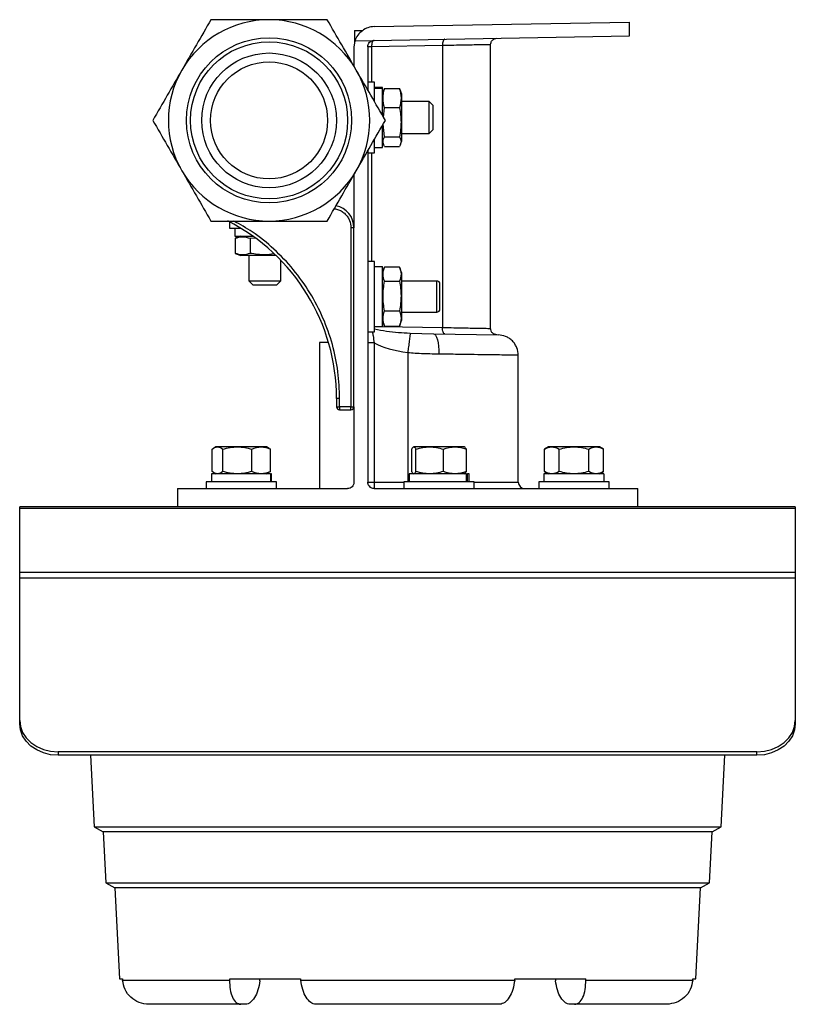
# Model space of a CAD drawing. Header units: millimetres. Extents: x -463 to 677, y -55 to 704.
# Tile 7 of 10: x 49 to 242, y 460 to 704. Entities that reach past the tile are written whole.
import ezdxf

# ---------------------------------------------------------------- set-up
doc = ezdxf.new("R2010")
doc.units = ezdxf.units.MM

msp = doc.modelspace()

# ---------------------------------------------------------------- linework, layer by layer
at = {"color": 7, "linetype": 'Continuous', "lineweight": 25}
for p, q in [((137.0225, 702.4106), (200.4106, 703.5171)), ((200.4106, 700.0881), (200.4106, 703.5171)), ((132.1963, 701.4283), (132.1963, 698.3755)), ((132.1963, 701.4283), (134.1076, 701.4283)), ((132.2791, 698.8988), (200.4106, 700.0881)), ((132.2791, 698.8988), (132.0312, 697.3314)), ((132.0312, 697.3314), (132.0312, 692.6187)), ((135.4602, 697.3943), (135.4602, 686.6795)), ((136.3835, 697.3943), (135.4602, 697.3943)), ((153.9739, 697.7014), (136.3835, 697.3943)), ((153.9739, 697.7014), (153.9739, 627.6903)), ((165.9402, 627.4154), (165.9402, 697.9764)), ((137.1112, 688.5745), (135.4602, 688.5745)), ((137.1112, 683.9739), (137.1112, 688.5745)), ((139.0924, 687.2791), (137.1112, 687.2791)), ((139.0924, 687.2472), (137.1112, 687.2472)), ((139.0924, 687.2472), (139.0924, 687.2791)), ((139.0924, 687.0901), (139.0924, 687.2472)), ((137.1112, 687.0901), (139.0924, 687.0901)), ((139.0924, 680.4026), (139.0924, 687.0901)), ((139.3767, 686.5547), (139.0924, 685.7735)), ((139.6004, 687.0357), (139.4513, 686.5454)), ((139.6004, 687.0357), (143.3469, 687.0357)), ((143.4908, 686.5456), (143.3469, 687.0357)), ((143.8549, 685.7735), (143.5706, 686.5547)), ((143.8549, 685.7735), (143.8549, 674.2253)), ((139.3733, 679.9019), (139.6004, 682.2298)), ((143.3469, 682.2298), (139.6004, 682.2298)), ((150.7134, 683.7869), (143.8549, 683.7869)), ((151.6634, 682.8369), (150.7134, 683.7869)), ((150.7134, 679.8369), (150.7134, 683.7869)), ((151.6634, 676.8369), (151.6634, 682.8369)), ((150.7134, 675.8869), (150.7134, 679.8369)), ((139.0924, 672.3947), (139.0924, 677.844)), ((139.6004, 675.031), (139.2803, 678.1977)), ((139.6004, 675.031), (143.3469, 675.031)), ((143.8549, 675.8869), (150.7134, 675.8869)), ((150.7134, 675.8869), (151.6634, 676.8369)), ((137.1112, 671.0993), (137.1112, 674.3586)), ((139.0924, 673.9003), (139.3767, 673.1191)), ((139.6004, 672.6381), (143.3469, 672.6381)), ((143.5706, 673.1191), (143.8549, 673.9003)), ((143.8549, 674.2253), (143.8549, 673.9003)), ((135.4602, 671.5812), (135.4602, 589.2899)), ((135.4602, 671.0993), (137.1112, 671.0993)), ((137.1112, 672.3947), (139.0924, 672.3947)), ((132.0312, 665.642), (132.0312, 652.4624)), ((101.1493, 653.9281), (101.1493, 652.3354)), ((101.1493, 652.3354), (103.9648, 652.3354)), ((102.4447, 652.3354), (102.4447, 650.3542)), ((131.2692, 652.4624), (131.2692, 608.0124)), ((132.0312, 652.4624), (131.2692, 652.4624)), ((132.0312, 608.0124), (132.0312, 652.4624)), ((102.4447, 650.3542), (106.9641, 650.3542)), ((103.9502, 650.3542), (102.5545, 649.8462)), ((102.5545, 649.8462), (102.5545, 646.0997)), ((106.2207, 649.8462), (107.4889, 649.972)), ((106.2207, 649.8462), (106.2207, 646.0997)), ((102.5545, 646.0997), (103.9502, 645.5917)), ((104.7456, 645.5917), (103.9502, 645.5917)), ((112.6739, 645.5917), (104.7456, 645.5917)), ((105.9369, 645.5917), (105.9369, 639.243)), ((113.8369, 639.243), (113.8369, 644.4251)), ((137.1112, 644.1135), (135.4602, 644.1135)), ((137.1112, 626.6383), (137.1112, 644.1135)), ((137.1112, 642.8016), (139.0924, 642.8016)), ((139.0924, 627.9337), (139.0924, 642.8016)), ((139.6009, 642.7096), (139.0924, 641.3126)), ((143.3469, 642.707), (139.6004, 642.707)), ((143.8549, 641.3126), (143.3464, 642.7096)), ((143.8549, 641.3126), (143.8549, 635.4865)), ((105.9369, 639.243), (106.8869, 638.293)), ((105.9369, 639.243), (107.699, 639.243)), ((106.8869, 638.293), (112.8869, 638.293)), ((107.699, 639.243), (113.8369, 639.243)), ((112.8869, 638.293), (113.8369, 639.243)), ((139.6004, 639.1597), (143.3469, 639.1597)), ((152.5798, 639.2342), (143.8549, 639.2342)), ((143.8549, 635.4865), (143.8549, 629.4393)), ((139.6004, 631.8286), (143.3469, 631.8286)), ((143.8549, 631.5177), (152.5798, 631.5177)), ((139.0924, 629.4393), (139.6009, 628.0423)), ((143.3464, 628.0423), (143.8549, 629.4393)), ((135.4602, 626.6383), (137.1112, 626.6383)), ((137.1112, 627.9337), (139.0924, 627.9337)), ((139.6004, 628.0449), (143.3469, 628.0449)), ((145.9928, 626.3145), (151.7444, 626.1531)), ((151.7444, 626.1531), (167.8069, 625.8727)), ((123.4587, 623.9583), (123.4587, 587.7024)), ((125.7187, 623.9583), (123.4587, 623.9583)), ((137.02, 623.8577), (135.4602, 623.8577)), ((137.02, 623.8577), (137.02, 589.2899)), ((172.7982, 589.2899), (172.7982, 620.7935)), ((127.7132, 610.0444), (127.7132, 608.0124)), ((128.4752, 610.0444), (127.7132, 610.0444)), ((128.4752, 608.0124), (128.4752, 610.0444)), ((127.7132, 608.0124), (128.4752, 608.0124)), ((131.2692, 608.0124), (128.4752, 608.0124)), ((128.4752, 608.0124), (128.4752, 607.2504)), ((128.4752, 607.2504), (131.2692, 607.2504)), ((131.2692, 608.0124), (132.0312, 608.0124)), ((131.2692, 607.2504), (131.2692, 608.0124)), ((132.0312, 608.0124), (132.0312, 589.2899)), ((96.8516, 591.9211), (96.8516, 597.479)), ((97.7749, 598.0656), (97.2428, 597.7584)), ((110.4076, 598.0656), (97.7749, 598.0656)), ((99.4646, 591.9211), (99.4646, 597.479)), ((106.7042, 591.9211), (106.7042, 597.479)), ((110.9396, 597.7584), (110.4076, 598.0656)), ((111.3308, 597.479), (110.8892, 597.671)), ((111.3308, 591.9211), (111.3308, 597.479)), ((146.3554, 591.9211), (146.3554, 597.479)), ((146.8477, 598.0656), (146.7046, 597.983)), ((159.0292, 598.0656), (146.8477, 598.0656)), ((147.4029, 591.9211), (147.4029, 597.479)), ((154.2115, 591.9211), (154.2115, 597.479)), ((159.4804, 598.0656), (159.0292, 598.0656)), ((159.6234, 597.983), (159.4804, 598.0656)), ((159.9726, 597.479), (159.579, 597.906)), ((159.9726, 591.9211), (159.9726, 597.479)), ((180.3249, 598.0656), (179.2893, 597.4677)), ((179.3089, 591.9211), (179.3089, 597.479)), ((192.9576, 598.0656), (180.3249, 598.0656)), ((182.975, 591.9211), (182.975, 597.479)), ((190.3074, 591.9211), (190.3074, 597.479)), ((193.9931, 597.4677), (192.9576, 598.0656)), ((193.9736, 591.9211), (193.9736, 597.479)), ((110.8892, 591.7298), (111.3308, 591.9211)), ((159.579, 591.4957), (159.9726, 591.9211)), ((179.2893, 591.9324), (180.3249, 591.3346)), ((192.9576, 591.3346), (193.9931, 591.9324)), ((95.3536, 589.3534), (95.3536, 587.7024)), ((112.8288, 589.3534), (95.3536, 589.3534)), ((96.649, 591.3346), (96.649, 589.3534)), ((111.3444, 591.3346), (96.649, 591.3346)), ((97.2424, 591.6419), (97.7749, 591.3346)), ((110.4076, 591.3346), (110.94, 591.6419)), ((111.3444, 591.3346), (111.3444, 589.3534)), ((111.3444, 591.3346), (111.5015, 591.3346)), ((111.5015, 589.3534), (111.5015, 591.3346)), ((111.5334, 591.3346), (111.5015, 591.3346)), ((111.5334, 589.3534), (111.5334, 591.3346)), ((112.8288, 587.7024), (112.8288, 589.3534)), ((144.4264, 589.3534), (144.4264, 587.7024)), ((161.2775, 589.3534), (144.4264, 589.3534)), ((145.7218, 591.3346), (145.7218, 589.3534)), ((159.8755, 591.3346), (145.7218, 591.3346)), ((146.7039, 591.4176), (146.8477, 591.3346)), ((159.4804, 591.3346), (159.6241, 591.4176)), ((159.8755, 591.3346), (159.8755, 589.3534)), ((159.8755, 591.3346), (160.2431, 591.3346)), ((160.2431, 589.3534), (160.2431, 591.3346)), ((160.6062, 591.3346), (160.2431, 591.3346)), ((160.6062, 589.3534), (160.6062, 591.3346)), ((161.9016, 589.3534), (161.2775, 589.3534)), ((161.9016, 587.7024), (161.9016, 589.3534)), ((177.9036, 589.3534), (177.9036, 587.7024)), ((195.3788, 589.3534), (177.9036, 589.3534)), ((179.199, 591.3346), (179.199, 589.3534)), ((194.0669, 591.3346), (179.199, 591.3346)), ((194.0669, 591.3346), (194.0669, 589.3534)), ((195.3788, 587.7024), (195.3788, 589.3534)), ((88.2162, 587.7024), (88.2162, 583.1304)), ((88.2162, 587.7024), (130.4437, 587.7024)), ((135.4602, 589.2899), (137.02, 589.2899)), ((137.0477, 587.7024), (202.5162, 587.7024)), ((202.5162, 583.1304), (202.5162, 587.7024)), ((241.5814, 583.1304), (49.0494, 583.1304)), ((49.0494, 582.7496), (49.0494, 583.1304)), ((241.5814, 582.7496), (49.0494, 582.7496)), ((49.0494, 566.9515), (49.0494, 582.7496)), ((241.5814, 583.1304), (241.5814, 582.7496)), ((241.5814, 582.7496), (241.5814, 566.9515)), ((49.0494, 566.9515), (241.5814, 566.9515)), ((49.0494, 565.4303), (49.0494, 566.9515)), ((49.0494, 530.1265), (49.0494, 565.4303)), ((241.5814, 565.4303), (49.0494, 565.4303)), ((241.5814, 566.9515), (241.5814, 565.4303)), ((241.5814, 565.4303), (241.5814, 530.1265)), ((49.0494, 529.2524), (49.0494, 530.1265)), ((241.5814, 530.1265), (241.5814, 529.2524)), ((232.0564, 522.3241), (58.5744, 522.3241)), ((58.5744, 522.3241), (58.5744, 521.4499)), ((232.0564, 521.4499), (58.5744, 521.4499)), ((66.6438, 521.4499), (67.5738, 503.7034)), ((223.1586, 503.7034), (224.0887, 521.4499)), ((232.0564, 521.4499), (232.0564, 522.3241)), ((67.5738, 503.7034), (69.8002, 502.4181)), ((67.5738, 503.7034), (145.3662, 503.7034)), ((145.3662, 502.4181), (69.8002, 502.4181)), ((69.8012, 502.4181), (70.4641, 489.7691)), ((145.3662, 503.7034), (223.1586, 503.7034)), ((220.9322, 502.4181), (145.3662, 502.4181)), ((220.2683, 489.7691), (220.9312, 502.4181)), ((220.9322, 502.4181), (223.1586, 503.7034)), ((70.4641, 489.7691), (72.6643, 488.4989)), ((70.4641, 489.7691), (145.3662, 489.7691)), ((145.3662, 489.7691), (220.2683, 489.7691)), ((218.0681, 488.4989), (220.2683, 489.7691)), ((145.3662, 488.4989), (72.6643, 488.4989)), ((72.6714, 488.4989), (73.8528, 465.9564)), ((218.0681, 488.4989), (145.3662, 488.4989)), ((216.8796, 465.9564), (218.061, 488.4989)), ((73.8528, 465.9564), (74.5782, 465.9564)), ((74.6, 465.624), (101.1591, 465.624)), ((101.1734, 465.9564), (118.771, 465.9564)), ((118.8071, 465.624), (171.9253, 465.624)), ((171.9614, 465.9564), (189.559, 465.9564)), ((189.5733, 465.624), (216.1324, 465.624)), ((216.1542, 465.9564), (216.8796, 465.9564)), ((103.9525, 459.6064), (81.0987, 459.6064)), ((105.0531, 459.6064), (103.9525, 459.6064)), ((168.22, 459.6064), (122.5124, 459.6064)), ((186.7799, 459.6064), (185.6793, 459.6064)), ((209.6337, 459.6064), (186.7799, 459.6064))]:
    msp.add_line(p, q, dxfattribs=at)
at = {"color": 8, "linetype": 'Continuous', "lineweight": 25}
for p, q in [((136.3835, 697.3943), (136.3835, 688.5745)), ((136.3835, 671.0993), (136.3835, 644.1135)), ((152.5798, 631.5177), (152.5798, 639.2342)), ((139.0924, 627.9501), (153.9739, 627.6903)), ((145.3662, 621.4349), (145.3662, 589.3534)), ((137.02, 589.2899), (144.4264, 589.2899)), ((161.9016, 589.2899), (172.7982, 589.2899))]:
    msp.add_line(p, q, dxfattribs=at)
at = {"color": 7, "linetype": 'Continuous', "lineweight": 25, "flags": 128}
for points in [[(137.02, 698.9816), (136.8916, 698.9491), (136.7691, 698.8574), (136.6572, 698.7101), (136.5602, 698.5126), (136.4818, 698.2726), (136.4249, 697.9991), (136.3917, 697.7026), (136.3835, 697.3943)], [(154.6104, 699.2886), (154.482, 699.2562), (154.3595, 699.1645), (154.2476, 699.0171), (154.1506, 698.8196), (154.0722, 698.5796), (154.0153, 698.3061), (153.9821, 698.0096), (153.9739, 697.7014)], [(151.7444, 626.1531), (152.0206, 626.0513), (152.2829, 625.7593), (152.5212, 625.2885), (152.7265, 624.6567), (152.8909, 623.888), (153.0081, 623.0119), (153.0737, 622.0617), (153.0851, 621.0739)], [(154.6104, 626.1031), (154.482, 626.1356), (154.3595, 626.2272), (154.2476, 626.3746), (154.1506, 626.5721), (154.0722, 626.8121), (154.0153, 627.0856), (153.9821, 627.3821), (153.9739, 627.6903)], [(49.0494, 530.1265), (49.2324, 528.6043), (49.7745, 527.1406), (50.6547, 525.7917), (51.8392, 524.6094), (53.2826, 523.639), (54.9293, 522.918), (56.7162, 522.474), (58.5744, 522.3241)], [(58.5744, 521.4499), (56.7162, 521.5999), (54.9293, 522.0439), (53.2826, 522.7649), (51.8392, 523.7352), (50.6547, 524.9176), (49.7745, 526.2665), (49.2324, 527.7302), (49.0494, 529.2524)], [(232.0564, 522.3241), (233.9146, 522.474), (235.7015, 522.918), (237.3482, 523.639), (238.7916, 524.6094), (239.9762, 525.7917), (240.8564, 527.1406), (241.3984, 528.6043), (241.5814, 530.1265)], [(241.5814, 529.2524), (241.3984, 527.7302), (240.8564, 526.2665), (239.9762, 524.9176), (238.7916, 523.7352), (237.3482, 522.7649), (235.7015, 522.0439), (233.9146, 521.5999), (232.0564, 521.4499)], [(108.6598, 465.4029), (108.6945, 465.7128), (108.7219, 465.9564)], [(182.0105, 465.9564), (182.0453, 465.6464), (182.0727, 465.4029)]]:
    msp.add_lwpolyline(points, dxfattribs=at)
at = {"color": 7, "linetype": 'Continuous', "lineweight": 25}
for radius in [20.5, 19.5, 16.7301, 14.5301]:
    msp.add_circle((110.9512, 679.1304), radius, dxfattribs=at)
for centre, radius, start, end in [((110.9512, 679.1304), 25, 90, 150), ((110.9512, 679.1304), 25, 30, 90), ((110.9512, 679.1304), 25, 150, 210), ((110.9512, 679.1304), 25, 330, 30), ((110.9512, 679.1304), 25, 210, 270), ((110.9512, 679.1304), 25, 270, 330), ((126.4432, 652.4624), 5.588, 0, 78.639948), ((78.1832, 610.0444), 49.53, 0, 62.964308), ((152.5798, 638.4468), 0.7874, 0, 90), ((152.5798, 632.3051), 0.7874, 270, 0), ((128.4752, 608.0124), 0.762, 180, 270), ((131.2692, 608.0124), 0.762, 270, 0), ((159.7812, 588.8931), 22.7647, 179.001369, 182.998326), ((174.3857, 589.2899), 1.5875, 180, 270)]:
    msp.add_arc(centre, radius, start, end, dxfattribs=at)
for centre, major_axis, ratio, start_param, end_param in [((150.0769, 627.7715), (16.5638, -0.2869), 0.40247389, 3.8113831, 4.43103947), ((145.3662, 1410.7476), (0, 1383.3542), 0.07005491, 2.32261907, 2.32294801), ((208.1518, 1410.7476), (104.9408, 1383.3493), 0.03482728, 2.32526106, 2.32559), ((82.5806, 1410.7476), (-104.9408, 1383.3493), 0.03482728, 2.31997708, 2.32030602), ((208.1518, 1410.7476), (104.9408, 1383.3493), 0.03482728, 3.96287928, 3.96320823), ((82.5806, 1410.7476), (-104.9408, 1383.3493), 0.03482728, 3.9575953, 3.95792425), ((145.3662, 1410.7476), (0, 1383.3542), 0.07005491, 3.96023729, 3.96056624)]:
    msp.add_ellipse(centre, major_axis=major_axis, ratio=ratio, start_param=start_param, end_param=end_param, dxfattribs=at)
for points, knots in [([(96.5175, 704.1304), (95.3215, 702.0589), (92.9246, 697.9074), (90.5103, 693.7256), (89.3006, 691.6304)], [0, 0, 0, 0, 0.49896316, 1, 1, 1, 1]), ([(110.9512, 704.1304), (108.5427, 704.1304), (103.714, 704.1304), (98.9202, 704.1304), (96.5175, 704.1304)], [0, 0, 0, 0, 0.49879082, 1, 1, 1, 1]), ([(125.385, 704.1304), (122.9931, 704.1304), (118.1993, 704.1304), (113.3706, 704.1304), (110.9512, 704.1304)], [0, 0, 0, 0, 0.49896317, 1, 1, 1, 1]), ([(132.6018, 691.6304), (131.3976, 693.7162), (128.9832, 697.898), (126.5863, 702.0496), (125.385, 704.1304)], [0, 0, 0, 0, 0.49879083, 1, 1, 1, 1]), ([(137.0225, 702.4106), (136.5037, 702.356), (135.4559, 702.2456), (134.0666, 701.4553), (132.8992, 700.3596), (132.4839, 699.3813), (132.2791, 698.8988)], [0, 0, 0, 0, 0.24782158, 0.5005551, 0.75366709, 1, 1, 1, 1]), ([(165.9402, 697.9264), (165.961, 698.124), (165.9929, 698.4279), (166.1867, 698.7943), (166.3873, 699.0471), (166.6364, 699.252), (166.9994, 699.4522), (167.3027, 699.4894), (167.5, 699.5136)], [0, 0, 0, 0, 0.23969653, 0.36851454, 0.5, 0.63148546, 0.76030347, 1, 1, 1, 1]), ([(135.4602, 697.3943), (135.4838, 697.6011), (135.5311, 698.0147), (135.8927, 698.5353), (136.4065, 698.9012), (136.8153, 698.9548), (137.02, 698.9816)], [0, 0, 0, 0, 0.24966347, 0.49949445, 0.74939706, 1, 1, 1, 1]), ([(89.3006, 691.6304), (88.0963, 689.5445), (85.682, 685.3627), (83.285, 681.2112), (82.0837, 679.1304)], [0, 0, 0, 0, 0.49879082, 1, 1, 1, 1]), ([(139.8187, 679.1304), (138.6228, 681.2018), (136.2259, 685.3533), (133.8115, 689.5351), (132.6018, 691.6304)], [0, 0, 0, 0, 0.498963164, 1, 1, 1, 1]), ([(139.6004, 682.2298), (139.4238, 683.0165), (139.0641, 684.6181), (139.4196, 686.2204), (139.6004, 687.0357)], [0, 0, 0, 0, 0.491212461, 1, 1, 1, 1]), ([(143.3469, 687.0357), (143.5236, 686.249), (143.8832, 684.6474), (143.5278, 683.0451), (143.3469, 682.2298)], [0, 0, 0, 0, 0.491212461, 1, 1, 1, 1]), ([(143.3469, 682.2298), (143.5236, 681.0514), (143.8832, 678.6524), (143.5278, 676.2522), (143.3469, 675.031)], [0, 0, 0, 0, 0.49121246, 1, 1, 1, 1]), ([(82.0837, 679.1304), (83.2796, 677.0589), (85.6765, 672.9074), (88.0909, 668.7256), (89.3006, 666.6304)], [0, 0, 0, 0, 0.498963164, 1, 1, 1, 1]), ([(132.6018, 666.6304), (133.8061, 668.7162), (136.2205, 672.898), (138.6174, 677.0496), (139.8187, 679.1304)], [0, 0, 0, 0, 0.49879082, 1, 1, 1, 1]), ([(139.6004, 672.6381), (139.4238, 673.0298), (139.0641, 673.8273), (139.4196, 674.6251), (139.6004, 675.031)], [0, 0, 0, 0, 0.49121246, 1, 1, 1, 1]), ([(143.3469, 675.031), (143.5236, 674.6393), (143.8832, 673.8419), (143.5278, 673.044), (143.3469, 672.6381)], [0, 0, 0, 0, 0.49121246, 1, 1, 1, 1]), ([(89.3006, 666.6304), (90.5048, 664.5445), (92.9192, 660.3627), (95.3161, 656.2112), (96.5175, 654.1304)], [0, 0, 0, 0, 0.49879082, 1, 1, 1, 1]), ([(125.385, 654.1304), (126.5809, 656.2018), (128.9778, 660.3533), (131.3922, 664.5351), (132.6018, 666.6304)], [0, 0, 0, 0, 0.498963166, 1, 1, 1, 1]), ([(96.5175, 654.1304), (98.9094, 654.1304), (103.7031, 654.1304), (108.5318, 654.1304), (110.9512, 654.1304)], [0, 0, 0, 0, 0.49896316, 1, 1, 1, 1]), ([(110.9512, 654.1304), (113.3597, 654.1304), (118.1884, 654.1304), (122.9823, 654.1304), (125.385, 654.1304)], [0, 0, 0, 0, 0.49879082, 1, 1, 1, 1]), ([(102.5545, 649.8462), (103.1547, 650.0228), (104.3764, 650.3824), (105.5988, 650.027), (106.2207, 649.8462)], [0, 0, 0, 0, 0.49121246, 1, 1, 1, 1]), ([(106.2207, 646.0997), (105.6206, 645.923), (104.3988, 645.5634), (103.1764, 645.9188), (102.5545, 646.0997)], [0, 0, 0, 0, 0.49121246, 1, 1, 1, 1]), ([(112.129, 645.9583), (111.4034, 645.8602), (109.4345, 645.594), (107.4646, 645.9039), (106.2207, 646.0997)], [0, 0, 0, 0, 0.368557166, 1, 1, 1, 1]), ([(139.6004, 639.1597), (139.4238, 639.7404), (139.0641, 640.9225), (139.4196, 642.1053), (139.6004, 642.707)], [0, 0, 0, 0, 0.49121246, 1, 1, 1, 1]), ([(143.3469, 642.707), (143.5236, 642.1263), (143.8832, 640.9442), (143.5278, 639.7614), (143.3469, 639.1597)], [0, 0, 0, 0, 0.49121246, 1, 1, 1, 1]), ([(139.6004, 631.8286), (139.4238, 633.0287), (139.0641, 635.4718), (139.4196, 637.9161), (139.6004, 639.1597)], [0, 0, 0, 0, 0.491212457, 1, 1, 1, 1]), ([(143.3469, 639.1597), (143.5236, 637.9596), (143.8832, 635.5165), (143.5278, 633.0722), (143.3469, 631.8286)], [0, 0, 0, 0, 0.491212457, 1, 1, 1, 1]), ([(153.3672, 632.3051), (153.3672, 632.3463), (153.3672, 632.41), (153.3672, 632.7924), (153.3672, 633.1893), (153.3672, 633.6779), (153.3672, 634.3936), (153.3672, 635.3759), (153.3672, 636.3585), (153.3672, 637.0741), (153.3672, 637.5628), (153.3672, 637.9596), (153.3672, 638.3419), (153.3672, 638.4056), (153.3672, 638.4468)], [0, 0, 0, 0, 0.11972147, 0.18488862, 0.25000003, 0.31516714, 0.38027853, 0.5, 0.61972147, 0.68488862, 0.75000003, 0.81516714, 0.88027853, 1, 1, 1, 1]), ([(139.6004, 628.0449), (139.4238, 628.6642), (139.0641, 629.9252), (139.4196, 631.1867), (139.6004, 631.8286)], [0, 0, 0, 0, 0.49121246, 1, 1, 1, 1]), ([(143.3469, 631.8286), (143.5236, 631.2092), (143.8832, 629.9483), (143.5278, 628.6867), (143.3469, 628.0449)], [0, 0, 0, 0, 0.49121246, 1, 1, 1, 1]), ([(145.9928, 626.3145), (145.9696, 626.1124), (145.9231, 625.7069), (145.7638, 624.456), (145.5726, 622.984), (145.4329, 621.9398), (145.367, 621.4468)], [0, 0, 0, 0, 0.26284016, 0.5271769, 0.77677152, 1, 1, 1, 1]), ([(167.5, 625.8781), (167.3027, 625.9023), (166.9994, 625.9395), (166.6364, 626.1397), (166.3873, 626.3446), (166.1867, 626.5974), (165.9929, 626.9638), (165.961, 627.2677), (165.9402, 627.4654)], [0, 0, 0, 0, 0.23969653, 0.36851454, 0.5, 0.63148546, 0.76030347, 1, 1, 1, 1]), ([(172.7982, 620.7935), (172.7318, 621.4261), (172.6296, 622.3985), (172.0093, 623.5711), (171.3677, 624.3798), (170.5702, 625.0355), (169.4087, 625.6761), (168.4382, 625.7953), (167.8069, 625.8727)], [0, 0, 0, 0, 0.23969653, 0.36851454, 0.5, 0.63148546, 0.76030347, 1, 1, 1, 1]), ([(145.3662, 621.4349), (145.3662, 621.4371), (145.3663, 621.4411), (145.3668, 621.4451), (145.367, 621.4468)], [0, 0, 0, 0, 0.560004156, 1, 1, 1, 1]), ([(153.0851, 621.0739), (152.3483, 621.0852), (151.0865, 621.1046), (149.1213, 621.1574), (147.2828, 621.2488), (145.9827, 621.3751), (145.3662, 621.4349)], [0, 0, 0, 0, 0.29193936, 0.49996107, 0.76290088, 1, 1, 1, 1]), ([(96.8516, 597.479), (97.2863, 597.7622), (98.1572, 598.3297), (99.0283, 597.7629), (99.4646, 597.479)], [0, 0, 0, 0, 0.49906704, 1, 1, 1, 1]), ([(99.4646, 597.479), (100.6716, 597.7626), (103.0848, 598.3297), (105.498, 597.7625), (106.7042, 597.479)], [0, 0, 0, 0, 0.50014664, 1, 1, 1, 1]), ([(106.7042, 597.479), (107.4738, 597.7622), (109.0159, 598.3297), (110.5582, 597.7629), (111.3308, 597.479)], [0, 0, 0, 0, 0.49906704, 1, 1, 1, 1]), ([(146.3554, 597.479), (146.5296, 597.7622), (146.8788, 598.3297), (147.228, 597.7629), (147.4029, 597.479)], [0, 0, 0, 0, 0.49906704, 1, 1, 1, 1]), ([(147.4029, 597.479), (148.538, 597.7626), (150.8075, 598.3297), (153.0771, 597.7625), (154.2115, 597.479)], [0, 0, 0, 0, 0.50014664, 1, 1, 1, 1]), ([(154.2115, 597.479), (155.1698, 597.7622), (157.0901, 598.3297), (159.0106, 597.7629), (159.9726, 597.479)], [0, 0, 0, 0, 0.49906704, 1, 1, 1, 1]), ([(179.3089, 597.479), (179.9187, 597.7622), (181.1407, 598.3297), (182.3628, 597.7629), (182.975, 597.479)], [0, 0, 0, 0, 0.49906704, 1, 1, 1, 1]), ([(182.975, 597.479), (184.1975, 597.7626), (186.6416, 598.3297), (189.0857, 597.7625), (190.3074, 597.479)], [0, 0, 0, 0, 0.50014664, 1, 1, 1, 1]), ([(190.3074, 597.479), (190.9172, 597.7622), (192.1392, 598.3297), (193.3613, 597.7629), (193.9736, 597.479)], [0, 0, 0, 0, 0.49906704, 1, 1, 1, 1]), ([(99.4646, 591.9211), (99.0299, 591.6379), (98.159, 591.0704), (97.2879, 591.6372), (96.8516, 591.9211)], [0, 0, 0, 0, 0.49906704, 1, 1, 1, 1]), ([(106.7042, 591.9211), (105.498, 591.6376), (103.0848, 591.0704), (100.6716, 591.6375), (99.4646, 591.9211)], [0, 0, 0, 0, 0.49985336, 1, 1, 1, 1]), ([(111.3308, 591.9211), (110.5612, 591.6379), (109.0191, 591.0704), (107.4768, 591.6372), (106.7042, 591.9211)], [0, 0, 0, 0, 0.49906704, 1, 1, 1, 1]), ([(147.4029, 591.9211), (147.2286, 591.6379), (146.8795, 591.0704), (146.5303, 591.6372), (146.3554, 591.9211)], [0, 0, 0, 0, 0.49906704, 1, 1, 1, 1]), ([(154.2115, 591.9211), (153.0771, 591.6376), (150.8075, 591.0704), (148.538, 591.6375), (147.4029, 591.9211)], [0, 0, 0, 0, 0.49985336, 1, 1, 1, 1]), ([(159.9726, 591.9211), (159.0143, 591.6379), (157.094, 591.0704), (155.1735, 591.6372), (154.2115, 591.9211)], [0, 0, 0, 0, 0.49906704, 1, 1, 1, 1]), ([(182.975, 591.9211), (182.3652, 591.6379), (181.1432, 591.0704), (179.9211, 591.6372), (179.3089, 591.9211)], [0, 0, 0, 0, 0.499067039, 1, 1, 1, 1]), ([(190.3074, 591.9211), (189.0857, 591.6376), (186.6416, 591.0704), (184.1975, 591.6375), (182.975, 591.9211)], [0, 0, 0, 0, 0.49985336, 1, 1, 1, 1]), ([(193.9736, 591.9211), (193.3637, 591.6379), (192.1417, 591.0704), (190.9196, 591.6372), (190.3074, 591.9211)], [0, 0, 0, 0, 0.49906704, 1, 1, 1, 1]), ([(132.0312, 589.2899), (132.025, 589.1843), (132.0126, 588.9734), (131.8845, 588.5698), (131.5855, 588.1305), (131.0563, 587.7714), (130.6481, 587.7254), (130.4437, 587.7024)], [0, 0, 0, 0, 0.12538597, 0.25058557, 0.50011693, 0.74977016, 1, 1, 1, 1]), ([(137.0477, 587.7024), (136.8412, 587.7259), (136.4283, 587.7731), (135.9002, 588.1363), (135.6054, 588.5748), (135.478, 588.9755), (135.4661, 589.1852), (135.4602, 589.2899)], [0, 0, 0, 0, 0.24945392, 0.49895963, 0.748467, 0.87443435, 1, 1, 1, 1]), ([(81.0987, 459.6064), (80.2833, 459.6969), (78.6559, 459.8776), (76.5639, 461.2379), (75.0396, 463.2131), (74.7467, 464.8193), (74.6, 465.624)], [0, 0, 0, 0, 0.25050673, 0.49990493, 0.74946445, 1, 1, 1, 1]), ([(101.1591, 465.624), (101.1715, 464.8197), (101.1962, 463.2145), (101.808, 461.2392), (102.7511, 459.879), (103.5514, 459.6974), (103.9525, 459.6064)], [0, 0, 0, 0, 0.25043842, 0.49978132, 0.74928095, 1, 1, 1, 1]), ([(108.6598, 465.4029), (108.5314, 464.6333), (108.2721, 463.0793), (107.4045, 461.2154), (106.5131, 460.1747), (105.7188, 459.6854), (105.2814, 459.6335), (105.0531, 459.6064)], [0, 0, 0, 0, 0.24717111, 0.49906334, 0.72504859, 0.85646208, 1, 1, 1, 1]), ([(122.5124, 459.6064), (122.0978, 459.6969), (121.2705, 459.8776), (120.1214, 461.2379), (119.2096, 463.2131), (118.9414, 464.8193), (118.8071, 465.624)], [0, 0, 0, 0, 0.25050673, 0.49990493, 0.74946445, 1, 1, 1, 1]), ([(171.9253, 465.624), (171.791, 464.8197), (171.5231, 463.2145), (170.612, 461.2392), (169.4628, 459.879), (168.6349, 459.6974), (168.22, 459.6064)], [0, 0, 0, 0, 0.25043842, 0.49978132, 0.74928095, 1, 1, 1, 1]), ([(185.6793, 459.6064), (185.4511, 459.6334), (185.0139, 459.6853), (184.2197, 460.1744), (183.3283, 461.2148), (182.4604, 463.0788), (182.2011, 464.6331), (182.0727, 465.4029)], [0, 0, 0, 0, 0.14348606, 0.274866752, 0.500843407, 0.752762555, 1, 1, 1, 1]), ([(186.7799, 459.6064), (187.1808, 459.6969), (187.9807, 459.8776), (188.9237, 461.2379), (189.5362, 463.2131), (189.5609, 464.8193), (189.5733, 465.624)], [0, 0, 0, 0, 0.25050673, 0.49990493, 0.74946445, 1, 1, 1, 1]), ([(216.1324, 465.624), (215.9858, 464.8197), (215.6931, 463.2145), (214.1702, 461.2392), (212.0779, 459.879), (210.4498, 459.6974), (209.6337, 459.6064)], [0, 0, 0, 0, 0.25043842, 0.49978132, 0.74928095, 1, 1, 1, 1])]:
    msp.add_open_spline(points, degree=3, knots=knots, dxfattribs=at)
at = {"color": 8, "linetype": 'Continuous', "lineweight": 25}
for points, knots in [([(165.9402, 697.9264), (165.9082, 697.9257), (165.8431, 697.9242), (165.3051, 697.9131), (164.4139, 697.8956), (163.118, 697.8708), (161.4191, 697.8391), (159.3128, 697.8003), (156.8353, 697.7548), (154.9367, 697.7193), (153.9739, 697.7014)], [0, 0, 0, 0, 0.11142027, 0.22672038, 0.34590048, 0.4689606, 0.59590074, 0.7267208, 0.86142063, 1, 1, 1, 1]), ([(127.1323, 657.1569), (127.5024, 657.1125), (128.1979, 657.0289), (129.1065, 656.5188), (129.8813, 655.9012), (130.5037, 655.1266), (131.1056, 654.0035), (131.2048, 653.0695), (131.2692, 652.4624)], [0, 0, 0, 0, 0.161572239, 0.30367665, 0.448796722, 0.593916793, 0.736021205, 1, 1, 1, 1]), ([(128.4752, 610.0444), (128.3895, 612.2708), (128.2158, 616.7877), (126.7913, 623.5178), (124.4768, 630.1213), (121.2126, 636.3941), (117.1096, 642.1548), (112.2753, 647.2108), (107.3044, 651.2709), (103.7704, 653.2634), (102.2328, 654.1304)], [0, 0, 0, 0, 0.123969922, 0.251509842, 0.381545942, 0.512867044, 0.644188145, 0.774224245, 0.901764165, 1, 1, 1, 1]), ([(136.5779, 626.6383), (136.6496, 626.2972), (136.8382, 625.3998), (136.9504, 624.4478), (137.02, 623.8577)], [0, 0, 0, 0, 0.380222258, 1, 1, 1, 1]), ([(137.1112, 627.3357), (138.115, 627.1331), (141.0456, 626.5416), (144.0304, 626.4046), (145.9928, 626.3145)], [0, 0, 0, 0, 0.34254229, 1, 1, 1, 1]), ([(153.9739, 627.6903), (154.9367, 627.6724), (156.8353, 627.6369), (159.3128, 627.5914), (161.4191, 627.5526), (163.118, 627.5209), (164.4139, 627.4961), (165.3051, 627.4786), (165.8431, 627.4675), (165.9082, 627.4661), (165.9402, 627.4654)], [0, 0, 0, 0, 0.13857937, 0.2732792, 0.40409926, 0.5310394, 0.65409952, 0.77327962, 0.88857973, 1, 1, 1, 1]), ([(172.7982, 620.7935), (172.7481, 620.7944), (172.6453, 620.7962), (171.7895, 620.8101), (170.3494, 620.832), (168.2286, 620.8629), (165.4208, 620.9024), (161.9216, 620.9508), (157.7937, 621.0076), (154.6737, 621.0515), (153.0851, 621.0739)], [0, 0, 0, 0, 0.10697695, 0.21910513, 0.33638378, 0.45881203, 0.58638889, 0.71911331, 0.85698409, 1, 1, 1, 1])]:
    msp.add_open_spline(points, degree=3, knots=knots, dxfattribs=at)

doc.saveas('drawing.dxf')
